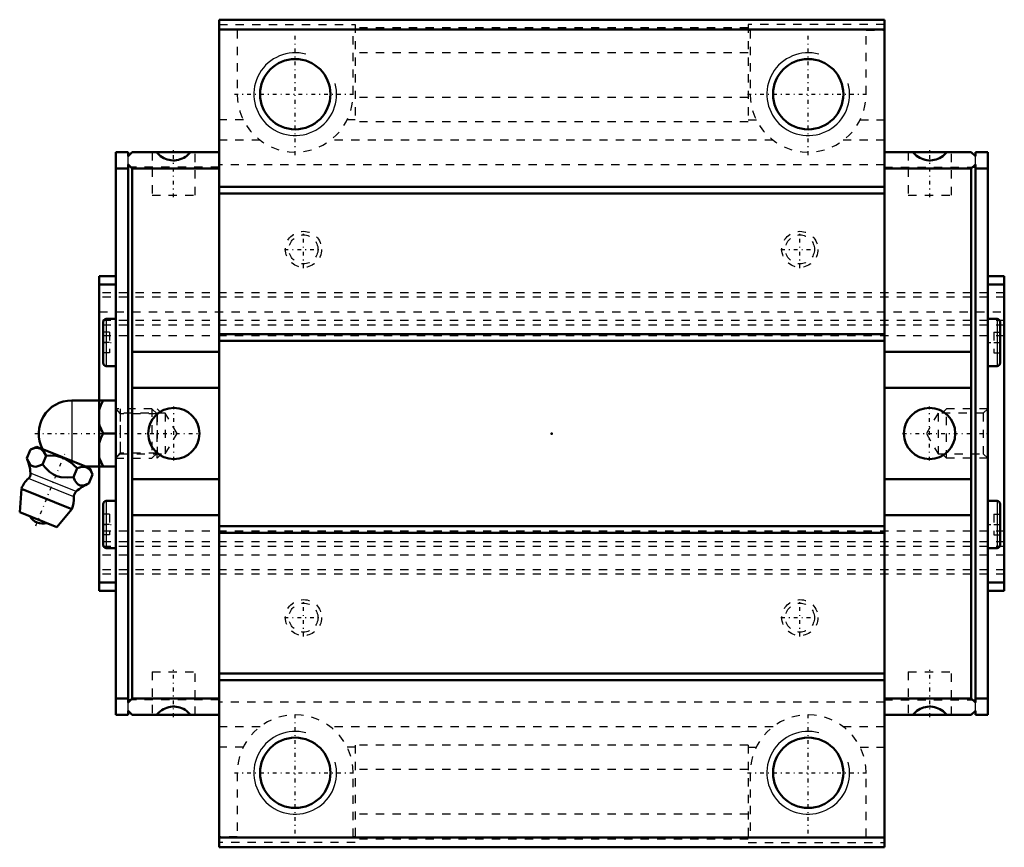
# Model space of a CAD drawing. Header units: millimetres. Extents: x -64 to 55, y -50 to 50.
import ezdxf

# ---------------------------------------------------------------- set-up
doc = ezdxf.new("R2010")
doc.units = ezdxf.units.MM
doc.linetypes.add('Center', pattern=[1.5, 0.45, -0.5, 0.05, -0.5])
doc.linetypes.add('Dashed', pattern=[2, 1, -1])
for name, color, linetype, lineweight in [('2d ConnectionPoints', 7, 'Continuous', 50), ('AM_0', 7, 'Continuous', 50), ('AM_4', 3, 'Continuous', 25), ('AM_5', 3, 'Continuous', 25), ('AM_7', 7, 'Center', 25), ('AM_9', 6, 'Dashed', 25)]:
    doc.layers.add(name, color=color, linetype=linetype, lineweight=lineweight)

# ---------------------------------------------------------------- blocks, each defined once
blk = doc.blocks.new('1_vmbewtggaxicunvgme31vsyks________0_in_HSR35C1SS_GK__BLOCK_1B_M6F__4')
at = {"layer": 'AM_0'}
for p, q in [((-58, 4), (-52.7, 4)), ((-54.7, 4), (-54.7, -4)), ((-54.2, 0), (-52.7, 0)), ((-63.42, -3), (-62.99, -1.93)), ((-62.21, -1.6), (-62.99, -1.93)), ((-55.82, -4.18), (-62.21, -1.6)), ((-61.55, -3.76), (-61.12, -2.69)), ((-57.8, -5.27), (-57.37, -4.2)), ((-56.28, -4), (-52.7, -4)), ((-55.49, -4.96), (-55.82, -4.18)), ((-55.93, -6.03), (-55.49, -4.96)), ((-64.1, -6.67), (-64.3, -9.49)), ((-57.98, -9.14), (-64.1, -6.67)), ((-59.81, -11.31), (-64.3, -9.49)), ((-59.81, -11.31), (-57.98, -9.14))]:
    blk.add_line(p, q, dxfattribs=at)
for points in [[(-54.2, 4), (-54.49, 3.44), (-54.7, 2.85)], [(-54.7, 1.15), (-54.64, 0.96), (-54.2, 0)], [(-54.2, 0), (-54.49, -0.56), (-54.7, -1.15)], [(-61.12, -2.69), (-61.38, -2.21), (-61.74, -1.86), (-62.04, -1.76), (-62.39, -1.75), (-62.99, -1.93)], [(-63.42, -3), (-63.24, -3.4), (-63.02, -3.74), (-62.83, -3.91), (-62.61, -4), (-62.36, -4.01), (-62.1, -3.96), (-61.55, -3.76)], [(-57.37, -4.2), (-58.21, -3.42), (-58.73, -3.09), (-59.31, -2.85), (-59.91, -2.71), (-60.53, -2.67), (-61.12, -2.69)], [(-54.7, -2.85), (-54.64, -3.04), (-54.2, -4)], [(-61.55, -3.76), (-61.12, -4.23), (-60.7, -4.62), (-60.23, -4.95), (-59.8, -5.15), (-59.34, -5.26), (-58.57, -5.32), (-57.8, -5.27)], [(-55.49, -4.96), (-55.75, -4.48), (-56.11, -4.14), (-56.42, -4.03), (-56.77, -4.03), (-57.37, -4.2)], [(-57.8, -5.27), (-57.62, -5.67), (-57.4, -6.01), (-57.22, -6.18), (-56.99, -6.27), (-56.75, -6.29), (-56.48, -6.24), (-55.93, -6.03)]]:
    blk.add_lwpolyline(points, dxfattribs=at)
for centre, radius, start, end in [((-58, 0), 4, 90, 207.9876), ((-68.97, -5.29), 6, 4.8448, 22.4713), ((-61.04, -7.9), 3.3, 131.9787, 158), ((-63.78, -4.86), 0.8, 311.9787, 4.8448), ((-56.95, -7.62), 0.8, 131.1552, 184.0213), ((-53.53, -11.53), 6, 113.5501, 131.1552), ((-61.04, -7.9), 3.3, 338, 4.0213), ((-61.51, -9.07), 1.82, 210.1342, 285.8658)]:
    blk.add_arc(centre, radius, start, end, dxfattribs=at)
at = {"layer": 'AM_4'}
for p, q in [((-58, 4), (-58, -3.3)), ((-57.75, -7.67), (-63.25, -5.45)), ((-57.48, -7.01), (-62.99, -4.79))]:
    blk.add_line(p, q, dxfattribs=at)
at = {"layer": 'AM_5', "linetype": 'Dashed'}
for p, q in [((-52.7, 3), (-52.16, 2.39)), ((-52.16, 3), (-52.16, -3)), ((-47.7, 2.39), (-52.16, 2.39)), ((-52.7, -3), (-52.16, -2.39)), ((-47.7, -2.39), (-52.16, -2.39))]:
    blk.add_line(p, q, dxfattribs=at)
at = {"layer": 'AM_7'}
for p, q in [((-62.47, 0), (-42.41, 0)), ((-62.36, -11.15), (-58.86, -2.5))]:
    blk.add_line(p, q, dxfattribs=at)
at = {"layer": 'AM_9'}
for p, q in [((-48.31, 3), (-52.7, 3)), ((-48.31, 3), (-48.31, -3)), ((-47.7, 2.39), (-48.31, 3)), ((-47.7, 2.39), (-47.7, -2.39)), ((-52.7, -3), (-48.31, -3)), ((-48.31, -3), (-47.7, -2.39))]:
    blk.add_line(p, q, dxfattribs=at)
blk = doc.blocks.new('2_HSR35CSSB_M6F11_S_0_in_HSR35C1SS_GK__BLOCK_1B_M6F__4')
at = {"layer": 'AM_0'}
for p, q in [((40.2, 50), (-40.2, 50)), ((-40.2, 50), (-40.2, -50)), ((40.2, 50), (40.2, -50)), ((40.2, 48.8), (-40.2, 48.8)), ((-51.2, 34), (-52.7, 34)), ((-52.7, 34), (-52.7, -34)), ((-51.2, 33.5), (-50.7, 34)), ((-51.2, 34), (-51.2, 33.5)), ((-40.2, 34), (-50.7, 34)), ((40.2, 34), (50.7, 34)), ((51.2, 33.5), (50.7, 34)), ((51.2, 34), (52.7, 34)), ((51.2, 34), (51.2, 33.5)), ((52.7, -34), (52.7, 34)), ((-51.2, 32.5), (-51.2, -32.5)), ((-50.7, 32), (-51.2, 32.5)), ((50.7, 32), (51.2, 32.5)), ((51.2, 32.5), (51.2, -32.5)), ((-51.2, 32), (-52.7, 32)), ((-40.2, 32), (-50.7, 32)), ((-50.7, -32), (-50.7, 32)), ((40.2, 32), (50.7, 32)), ((50.7, -32), (50.7, 32)), ((51.2, 32), (52.7, 32)), ((40.2, 29.8), (-40.2, 29.8)), ((40.2, 29), (-40.2, 29)), ((-54.7, 19), (-54.7, 4)), ((-54.7, 19), (-52.7, 19)), ((-54.7, 18), (-52.7, 18)), ((54.7, 19), (52.7, 19)), ((54.7, 18), (52.7, 18)), ((54.7, 19), (54.7, -19)), ((-54.2, 13.47), (-54.2, 8.52)), ((-52.7, 13.85), (-53.83, 13.85)), ((53.83, 13.85), (52.7, 13.85)), ((54.2, 13.47), (54.2, 8.52)), ((40.2, 12), (-40.2, 12)), ((40.2, 11.2), (-40.2, 11.2)), ((-50.7, 9.87), (-40.2, 9.87)), ((50.7, 9.87), (40.2, 9.87)), ((-53.83, 8.15), (-52.7, 8.15)), ((52.7, 8.15), (53.83, 8.15)), ((-50.7, 5.5), (-40.2, 5.5)), ((50.7, 5.5), (40.2, 5.5)), ((-54.7, -4), (-54.7, -19)), ((-50.7, -5.5), (-40.2, -5.5)), ((50.7, -5.5), (40.2, -5.5)), ((-52.7, -8.15), (-53.83, -8.15)), ((53.83, -8.15), (52.7, -8.15)), ((-54.2, -8.53), (-54.2, -13.47)), ((54.2, -8.53), (54.2, -13.47)), ((-50.7, -9.87), (-40.2, -9.87)), ((50.7, -9.87), (40.2, -9.87)), ((40.2, -11.2), (-40.2, -11.2)), ((40.2, -12), (-40.2, -12)), ((-53.83, -13.85), (-52.7, -13.85)), ((52.7, -13.85), (53.83, -13.85)), ((-54.7, -18), (-52.7, -18)), ((-54.7, -19), (-52.7, -19)), ((54.7, -18), (52.7, -18)), ((54.7, -19), (52.7, -19)), ((40.2, -29), (-40.2, -29)), ((40.2, -29.8), (-40.2, -29.8)), ((-51.2, -32), (-52.7, -32)), ((-51.2, -32.5), (-50.7, -32)), ((-40.2, -32), (-50.7, -32)), ((40.2, -32), (50.7, -32)), ((51.2, -32.5), (50.7, -32)), ((51.2, -32), (52.7, -32)), ((-51.2, -34), (-52.7, -34)), ((-51.2, -33.5), (-51.2, -34)), ((-50.7, -34), (-51.2, -33.5)), ((-40.2, -34), (-50.7, -34)), ((40.2, -34), (50.7, -34)), ((50.7, -34), (51.2, -33.5)), ((51.2, -33.5), (51.2, -34)), ((51.2, -34), (52.7, -34)), ((40.2, -48.8), (-40.2, -48.8)), ((40.2, -50), (-40.2, -50))]:
    blk.add_line(p, q, dxfattribs=at)
for points in [[(-47.75, 34), (-47.6, 33.83), (-47.44, 33.67), (-47.27, 33.52), (-47.08, 33.4), (-46.88, 33.28), (-46.67, 33.19), (-46.46, 33.11), (-46.24, 33.06), (-46.02, 33.02), (-45.79, 33), (-45.56, 33), (-45.34, 33.03), (-45.12, 33.07), (-44.9, 33.13), (-44.68, 33.21), (-44.48, 33.3), (-44.28, 33.42), (-44.1, 33.55), (-43.93, 33.7), (-43.77, 33.86), (-43.65, 34)], [(47.75, 34), (47.6, 33.83), (47.44, 33.67), (47.27, 33.52), (47.08, 33.4), (46.88, 33.28), (46.67, 33.19), (46.46, 33.11), (46.24, 33.06), (46.02, 33.02), (45.79, 33), (45.56, 33), (45.34, 33.03), (45.12, 33.07), (44.9, 33.13), (44.68, 33.21), (44.48, 33.3), (44.28, 33.42), (44.1, 33.55), (43.93, 33.7), (43.77, 33.86), (43.65, 34)], [(-43.65, -34), (-43.8, -33.83), (-43.96, -33.67), (-44.13, -33.52), (-44.32, -33.4), (-44.52, -33.28), (-44.73, -33.19), (-44.94, -33.11), (-45.16, -33.06), (-45.38, -33.02), (-45.61, -33), (-45.84, -33), (-46.06, -33.03), (-46.28, -33.07), (-46.5, -33.13), (-46.72, -33.21), (-46.92, -33.3), (-47.12, -33.42), (-47.3, -33.55), (-47.47, -33.7), (-47.63, -33.86), (-47.75, -34)], [(43.65, -34), (43.8, -33.83), (43.96, -33.67), (44.13, -33.52), (44.32, -33.4), (44.52, -33.28), (44.73, -33.19), (44.94, -33.11), (45.16, -33.06), (45.38, -33.02), (45.61, -33), (45.84, -33), (46.06, -33.03), (46.28, -33.07), (46.5, -33.13), (46.72, -33.21), (46.92, -33.3), (47.12, -33.42), (47.3, -33.55), (47.47, -33.7), (47.63, -33.86), (47.75, -34)]]:
    blk.add_lwpolyline(points, dxfattribs=at)
for centre, radius in [((-31, 41), 4.25), ((31, 41), 4.25), ((-45.67, 0), 3.1), ((45.67, 0), 3.1), ((-31, -41), 4.25), ((31, -41), 4.25)]:
    blk.add_circle(centre, radius, dxfattribs=at)
for centre, start, end in [((-53.83, 13.47), 90, 180), ((53.83, 13.47), 360, 90), ((-53.83, 8.52), 180, 270), ((53.83, 8.52), 270, 0), ((-53.83, -8.53), 90, 180), ((53.83, -8.53), 360, 90), ((-53.83, -13.47), 180, 270), ((53.83, -13.47), 270, 0)]:
    blk.add_arc(centre, 0.375, start, end, dxfattribs=at)
at = {"layer": 'AM_4'}
for p, q in [((-53.83, 13.85), (-53.83, 8.15)), ((53.83, 13.85), (53.83, 8.15)), ((-53.83, -8.15), (-53.83, -13.85)), ((53.83, -8.15), (53.83, -13.85))]:
    blk.add_line(p, q, dxfattribs=at)
at = {"layer": 'AM_5', "linetype": 'Dashed'}
for p, q in [((-47.7, -3), (-47.7, 3)), ((-47.2, 2.46), (-47.7, 3)), ((47.2, 2.46), (47.7, 3)), ((47.7, -3), (47.7, 3)), ((52.7, 3), (47.7, 3)), ((-47.2, -2.46), (-47.7, -3)), ((47.2, -2.46), (47.7, -3)), ((52.7, -3), (47.7, -3))]:
    blk.add_line(p, q, dxfattribs=at)
at = {"layer": 'AM_5'}
for centre in [(-31, 41), (31, 41), (-31, -41), (31, -41)]:
    blk.add_arc(centre, 5, 75, 15, dxfattribs=at)
at = {"layer": 'AM_7'}
for p, q in [((-31, 33.65), (-31, 48.35)), ((31, 33.65), (31, 48.35)), ((-38.35, 41), (-23.65, 41)), ((23.65, 41), (38.35, 41)), ((-45.7, 28.54), (-45.7, 34.26)), ((45.7, 28.54), (45.7, 34.26)), ((-30, 19.96), (-30, 24.54)), ((30, 19.96), (30, 24.54)), ((-32.29, 22.25), (-27.71, 22.25)), ((27.71, 22.25), (32.29, 22.25)), ((-54.28, 11), (-52.62, 11)), ((52.62, 11), (54.28, 11)), ((-45.67, -3.25), (-45.67, 3.26)), ((45.67, -3.25), (45.67, 3.26)), ((42.41, 0), (53.07, 0)), ((-54.28, -11), (-52.62, -11)), ((52.62, -11), (54.28, -11)), ((-30, -24.54), (-30, -19.96)), ((30, -24.54), (30, -19.96)), ((-32.29, -22.25), (-27.71, -22.25)), ((27.71, -22.25), (32.29, -22.25)), ((-45.7, -34.26), (-45.7, -28.54)), ((45.7, -34.26), (45.7, -28.54)), ((-31, -48.35), (-31, -33.65)), ((31, -48.35), (31, -33.65)), ((-38.35, -41), (-23.65, -41)), ((23.65, -41), (38.35, -41))]:
    blk.add_line(p, q, dxfattribs=at)
at = {"layer": 'AM_9'}
for p, q in [((-40.2, 49.42), (-23.75, 49.42)), ((-23.75, 49.42), (-23.75, 37.66)), ((23.75, 49), (-23.75, 49)), ((23.75, 49.42), (23.75, 37.66)), ((40.2, 49.42), (23.75, 49.42)), ((-38, 48.73), (-40.2, 48.73)), ((-38, 48.73), (-38, 41)), ((-24, 41), (-24, 48.73)), ((-23.75, 48.73), (-24, 48.73)), ((23.75, 48.73), (24, 48.73)), ((24, 48.73), (24, 41)), ((38, 48.73), (40.2, 48.73)), ((38, 41), (38, 48.73)), ((23.75, 46), (-23.75, 46)), ((23.75, 40.61), (-23.75, 40.61)), ((-37.27, 37.9), (-40.2, 37.9)), ((-23.75, 37.9), (-24.73, 37.9)), ((23.75, 37.66), (-23.75, 37.66)), ((23.75, 37.9), (24.73, 37.9)), ((37.27, 37.9), (40.2, 37.9)), ((-35.24, 35.43), (-40.2, 35.43)), ((26.76, 35.43), (-26.76, 35.43)), ((40.2, 35.43), (35.24, 35.43)), ((-51.2, 32.5), (-51.2, 33.5)), ((-48.3, 34), (-48.3, 28.8)), ((-43.1, 28.8), (-43.1, 34)), ((43.1, 34), (43.1, 28.8)), ((48.3, 28.8), (48.3, 34)), ((51.2, 32.5), (51.2, 33.5)), ((-40.2, 32.2), (-51.2, 32.2)), ((40.2, 32.48), (-40.2, 32.48)), ((40.2, 32.2), (51.2, 32.2)), ((-48.3, 28.8), (-43.1, 28.8)), ((43.1, 28.8), (48.3, 28.8)), ((54.7, 17), (-54.7, 17)), ((54.7, 16.48), (-54.7, 16.48)), ((54.7, 16.47), (-54.7, 16.47)), ((-54.7, 14.72), (54.7, 14.72)), ((54.7, 13.64), (-54.7, 13.64)), ((54.7, 13.64), (-54.7, 13.64)), ((54.7, 13.11), (-54.7, 13.11)), ((-53.45, 12.25), (-54.2, 12.25)), ((-53.45, 12.25), (-53.45, 9.75)), ((53.45, 12.25), (54.2, 12.25)), ((53.45, 12.25), (53.45, 9.75)), ((54.7, 11.8), (-54.7, 11.8)), ((-53.45, 11), (-54.2, 11)), ((53.45, 11), (54.2, 11)), ((-53.45, 9.75), (-54.2, 9.75)), ((53.45, 9.75), (54.2, 9.75)), ((-52.16, 2.46), (-52.7, 3)), ((-46.7, 2.46), (-52.16, 2.46)), ((-52.16, 2.46), (-52.16, -2.46)), ((-46.7, 2.46), (-46.7, -2.46)), ((-45.28, 0), (-46.7, 2.46)), ((46.7, 2.46), (45.28, 0)), ((46.7, 2.46), (46.7, -2.46)), ((52.16, 2.46), (46.7, 2.46)), ((52.7, 3), (52.16, 2.46)), ((52.16, 2.46), (52.16, -2.46)), ((-46.7, -2.46), (-45.28, 0)), ((45.28, 0), (46.7, -2.46)), ((-52.7, -3), (-52.16, -2.46)), ((-52.16, -2.46), (-46.7, -2.46)), ((46.7, -2.46), (52.16, -2.46)), ((52.16, -2.46), (52.7, -3)), ((-53.45, -9.75), (-54.2, -9.75)), ((-53.45, -9.75), (-53.45, -12.25)), ((53.45, -9.75), (54.2, -9.75)), ((53.45, -9.75), (53.45, -12.25)), ((54.7, -11.8), (-54.7, -11.8)), ((-53.45, -11), (-54.2, -11)), ((53.45, -11), (54.2, -11)), ((-53.45, -12.25), (-54.2, -12.25)), ((53.45, -12.25), (54.2, -12.25)), ((54.7, -13.11), (-54.7, -13.11)), ((54.7, -13.64), (-54.7, -13.64)), ((54.7, -13.64), (-54.7, -13.64)), ((54.7, -14.72), (-54.7, -14.72)), ((54.7, -16.47), (-54.7, -16.47)), ((54.7, -16.48), (-54.7, -16.48)), ((54.7, -17), (-54.7, -17)), ((-48.3, -28.8), (-43.1, -28.8)), ((-48.3, -28.8), (-48.3, -34)), ((-43.1, -34), (-43.1, -28.8)), ((43.1, -28.8), (48.3, -28.8)), ((43.1, -28.8), (43.1, -34)), ((48.3, -34), (48.3, -28.8)), ((-40.2, -32.2), (-51.2, -32.2)), ((-51.2, -33.5), (-51.2, -32.5)), ((40.2, -32.48), (-40.2, -32.48)), ((40.2, -32.2), (51.2, -32.2)), ((51.2, -33.5), (51.2, -32.5)), ((-35.24, -35.43), (-40.2, -35.43)), ((26.76, -35.43), (-26.76, -35.43)), ((40.2, -35.43), (35.24, -35.43)), ((-37.27, -37.9), (-40.2, -37.9)), ((-23.75, -37.9), (-24.73, -37.9)), ((23.75, -37.66), (-23.75, -37.66)), ((-23.75, -37.66), (-23.75, -49.42)), ((23.75, -37.66), (23.75, -49.42)), ((23.75, -37.9), (24.73, -37.9)), ((37.27, -37.9), (40.2, -37.9)), ((-38, -41), (-38, -48.73)), ((-24, -48.73), (-24, -41)), ((23.75, -40.61), (-23.75, -40.61)), ((24, -41), (24, -48.73)), ((38, -48.73), (38, -41)), ((23.75, -46), (-23.75, -46)), ((-38, -48.73), (-40.2, -48.73)), ((-23.75, -48.73), (-24, -48.73)), ((23.75, -48.73), (24, -48.73)), ((38, -48.73), (40.2, -48.73)), ((-23.75, -49.42), (-40.2, -49.42)), ((23.75, -49), (-23.75, -49)), ((23.75, -49.42), (40.2, -49.42))]:
    blk.add_line(p, q, dxfattribs=at)
for centre, radius in [((-30, 22.25), 2.18), ((-30, 22.25), 1.75), ((30, 22.25), 2.18), ((30, 22.25), 1.75), ((-30, -22.25), 2.18), ((30, -22.25), 2.18), ((-30, -22.25), 1.75), ((30, -22.25), 1.75)]:
    blk.add_circle(centre, radius, dxfattribs=at)
for centre, start, end in [((-31, 41), 180, 0), ((31, 41), 180, 360), ((-31, -41), 0, 180), ((31, -41), 0, 180)]:
    blk.add_arc(centre, 7, start, end, dxfattribs=at)

msp = doc.modelspace()

# ---------------------------------------------------------------- linework, layer by layer
at = {"layer": '2d ConnectionPoints'}
for p in [(-52.7, 0), (0, 0), (52.7, 0)]:
    msp.add_point(p, dxfattribs=at)

# ---------------------------------------------------------------- block references
for name in ['2_HSR35CSSB_M6F11_S_0_in_HSR35C1SS_GK__BLOCK_1B_M6F__4', '1_vmbewtggaxicunvgme31vsyks________0_in_HSR35C1SS_GK__BLOCK_1B_M6F__4']:
    msp.add_blockref(name, (0, 0))

doc.saveas('drawing.dxf')
